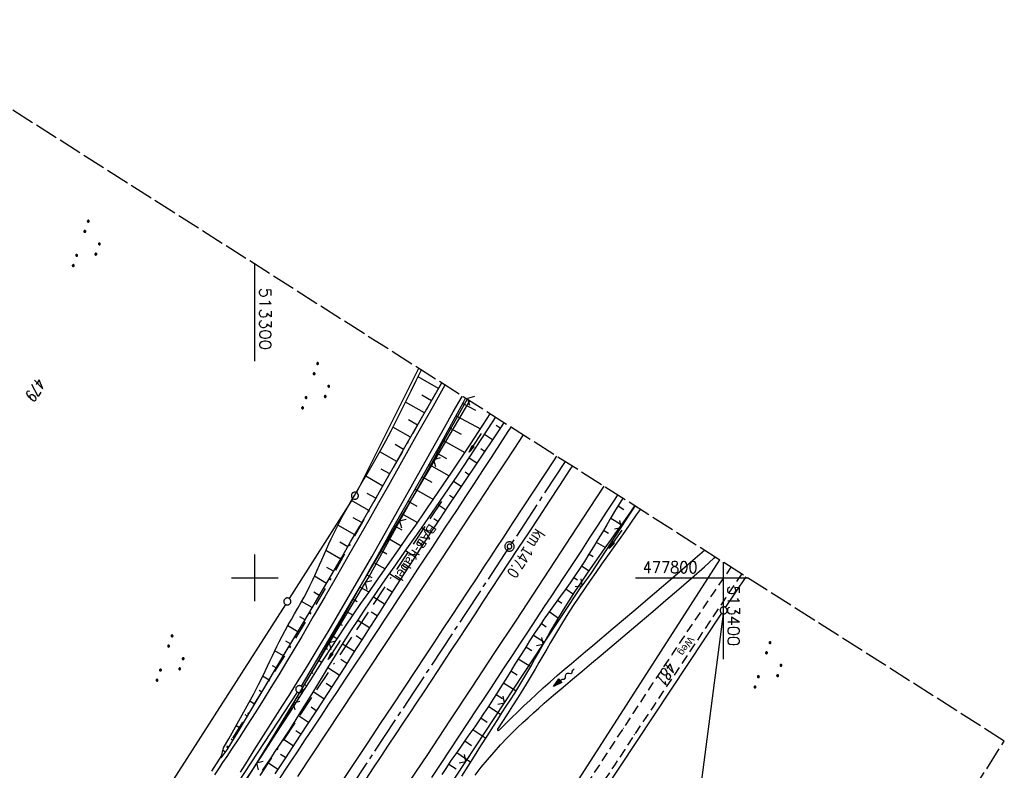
# Model space of a CAD drawing. Extents: x 512721 to 513460, y 476985 to 477919.
# Tile 23 of 23: x 513250 to 513460, y 477759 to 477919. Entities that reach past the tile are written whole.
import ezdxf
from ezdxf.enums import TextEntityAlignment as Align

# ---------------------------------------------------------------- set-up
doc = ezdxf.new("R2010")
doc.units = 0
doc.header["$LTSCALE"] = 10
doc.header["$MEASUREMENT"] = 0
for name, pattern in [('ACAD_ISO16W100', [73, 15, -6.5, 15, -6.5, 15, -7, 1, -7]), ('ACHSE', [5.5, 4, -0.5, 0.5, -0.5]), ('AUSGEZOGEN', [0]), ('LT00', [0]), ('LT08', [0.42, 0.2, -0.1, 0.02, -0.1]), ('LT11', [0.3, 0.2, -0.1]), ('LT14', [0.6, 0.5, -0.1])]:
    doc.linetypes.add(name, pattern=pattern)
doc.layers.get('0').update_dxf_attribs({"linetype": 'LT00'})
for name, color, linetype in [('--FLIEßRICHTPFEIL', 180, 'Continuous'), ('-AX-020', 250, 'ACHSE'), ('-ST-20-1', 250, 'LT00'), ('-ST-20-5', 250, 'LT00'), ('BAB-KABEL', 220, 'ACAD_ISO16W100'), ('BAB-KABEL_TEXT', 221, 'Continuous'), ('DFK_AB_L', 21, 'LT00'), ('DFK_AB_P', 7, 'LT00'), ('DFK_FLUR_NR', 250, 'LT00'), ('DFK_GZPKT', 250, 'LT00'), ('DFK_KATASTER', 250, 'LT00'), ('DFK_NUTZUNG', 250, 'LT00'), ('FELDWEG_TEXT', 1, 'Continuous'), ('PFEIL', 140, 'AUSGEZOGEN'), ('STROM_UNTER', 80, 'LT08'), ('V87_AFBR_BAB', 250, 'LT00'), ('V87_BOESCH', 250, 'LT00'), ('V87_BOSCHUNG', 250, 'LT00'), ('V87_FELDWEG', 250, 'LT11'), ('V87_GRABEN', 250, 'LT00'), ('V87_LD_MARK', 250, 'LT00'), ('V87_RASTER', 250, 'LT00'), ('V87_ZAUN', 40, 'LT00')]:
    doc.layers.add(name, color=color, linetype=linetype)
doc.layers.add('-BLATT_87-RAND', color=7, linetype='LT14', plot=False)
doc.styles.add('Arial Fett', font='txt', dxfattribs={"width": 0.8})
doc.styles.add('Beschrift', font='ARIAL.TTF')
doc.styles.get("Standard").update_dxf_attribs({"font": 'romans.shx'})

# ---------------------------------------------------------------- blocks, each defined once
blk = doc.blocks.new('Pfreil3')
at = {"layer": 'PFEIL'}
blk.add_hatch(color=256, dxfattribs=at).paths.add_polyline_path([(-1.55, 0.27), (-1.55, -0.27), (0, 0)])
for p, q in [((-1.55, 0), (-4.83, 0)), ((-1.55, -0.27), (-1.55, 0.27)), ((-1.55, 0.27), (0, 0)), ((0, 0), (-1.55, -0.27))]:
    blk.add_line(p, q, dxfattribs=at)
blk = doc.blocks.new('SYMB7010')
at = {"color": 0, "linetype": 'ByBlock'}
for points in [[(-0.031408, 0.499213), (-0.093728, 0.49134), (-0.15457, 0.475719), (-0.212975, 0.452595), (-0.268021, 0.422333), (-0.31884, 0.385411), (-0.36463, 0.342411), (-0.40467, 0.29401), (-0.438329, 0.240973), (-0.465074, 0.184136), (-0.484486, 0.124395), (-0.496256, 0.062692), (-0.5002, 0)], [(-0.5002, 0), (-0.496256, -0.062692), (-0.484486, -0.124395), (-0.465075, -0.184136), (-0.438329, -0.240973), (-0.404671, -0.29401), (-0.36463, -0.342411), (-0.31884, -0.385411), (-0.268021, -0.422333), (-0.212975, -0.452595), (-0.154571, -0.475719), (-0.093728, -0.49134), (-0.031408, -0.499213), (0.031408, -0.499213)], [(0.5002, 0), (0.496256, 0.062692), (0.484485, 0.124395), (0.465074, 0.184136), (0.438329, 0.240973), (0.40467, 0.29401), (0.36463, 0.342411), (0.31884, 0.385411), (0.268021, 0.422333), (0.212975, 0.452595), (0.15457, 0.475719), (0.093728, 0.49134), (0.031408, 0.499213), (-0.031408, 0.499213)], [(0.031408, -0.499213), (0.093728, -0.491341), (0.15457, -0.475719), (0.212975, -0.452595), (0.268021, -0.422333), (0.31884, -0.385411), (0.36463, -0.342411), (0.404671, -0.294011), (0.438329, -0.240974), (0.465075, -0.184136), (0.484486, -0.124395), (0.496256, -0.062692), (0.500201, 0)]]:
    blk.add_lwpolyline(points, dxfattribs=at)
blk = doc.blocks.new('SYMB0003')
at = {"color": 0, "linetype": 'ByBlock'}
for p, q in [((-0.015712, 0), (0.010166, 0.012015)), ((0, -0.021257), (-0.015712, 0)), ((0.010166, 0.012015), (0, -0.021257))]:
    blk.add_line(p, q, dxfattribs=at)
for points in [[(-0.031395, 0.499013), (-0.093691, 0.491144), (-0.154509, 0.475528), (-0.21289, 0.452414), (-0.267913, 0.422164), (-0.318712, 0.385257), (-0.364484, 0.342274), (-0.404509, 0.293893), (-0.438154, 0.240877), (-0.464888, 0.184062), (-0.484292, 0.124345), (-0.496058, 0.062667), (-0.5, 0)], [(-0.5, 0), (-0.496058, -0.062667), (-0.484292, -0.124345), (-0.464888, -0.184062), (-0.438154, -0.240877), (-0.404509, -0.293893), (-0.364485, -0.342274), (-0.318712, -0.385257), (-0.267914, -0.422164), (-0.21289, -0.452414), (-0.154509, -0.475529), (-0.093691, -0.491144), (-0.031395, -0.499014), (0.031395, -0.499014)], [(0.5, 0), (0.496057, 0.062667), (0.484292, 0.124345), (0.464888, 0.184062), (0.438153, 0.240877), (0.404509, 0.293893), (0.364484, 0.342274), (0.318712, 0.385257), (0.267913, 0.422164), (0.21289, 0.452414), (0.154509, 0.475528), (0.093691, 0.491144), (0.031395, 0.499013), (-0.031395, 0.499013)], [(0.031395, -0.499014), (0.093691, -0.491144), (0.154509, -0.475529), (0.21289, -0.452414), (0.267914, -0.422164), (0.318712, -0.385257), (0.364485, -0.342274), (0.404509, -0.293893), (0.438154, -0.240877), (0.464889, -0.184062), (0.484292, -0.124345), (0.496058, -0.062667), (0.5, 0)]]:
    blk.add_lwpolyline(points, dxfattribs=at)
blk = doc.blocks.new('SYMB0002')
at = {"color": 0, "linetype": 'ByBlock'}
for points in [[(-0.031395, 0.499013), (-0.093691, 0.491144), (-0.154509, 0.475528), (-0.21289, 0.452414), (-0.267913, 0.422164), (-0.318712, 0.385257), (-0.364484, 0.342274), (-0.404509, 0.293893), (-0.438154, 0.240877), (-0.464888, 0.184062), (-0.484292, 0.124345), (-0.496058, 0.062667), (-0.5, 0)], [(-0.5, 0), (-0.496058, -0.062667), (-0.484292, -0.124345), (-0.464888, -0.184062), (-0.438154, -0.240877), (-0.404509, -0.293893), (-0.364485, -0.342274), (-0.318712, -0.385257), (-0.267914, -0.422164), (-0.21289, -0.452414), (-0.154509, -0.475529), (-0.093691, -0.491144), (-0.031395, -0.499014), (0.031395, -0.499014)], [(0.5, 0), (0.496057, 0.062667), (0.484292, 0.124345), (0.464888, 0.184062), (0.438153, 0.240877), (0.404509, 0.293893), (0.364484, 0.342274), (0.318712, 0.385257), (0.267913, 0.422164), (0.21289, 0.452414), (0.154509, 0.475528), (0.093691, 0.491144), (0.031395, 0.499013), (-0.031395, 0.499013)], [(0.031395, -0.499014), (0.093691, -0.491144), (0.154509, -0.475529), (0.21289, -0.452414), (0.267914, -0.422164), (0.318712, -0.385257), (0.364485, -0.342274), (0.404509, -0.293893), (0.438154, -0.240877), (0.464889, -0.184062), (0.484292, -0.124345), (0.496058, -0.062667), (0.5, 0)]]:
    blk.add_lwpolyline(points, dxfattribs=at)
blk = doc.blocks.new('SYMB0011')
at = {"color": 0, "linetype": 'ByBlock'}
for p, q in [((0.5, 0), (-0.5, 0)), ((0, 0.5), (0, -0.5))]:
    blk.add_line(p, q, dxfattribs=at)
blk = doc.blocks.new('SYMB0024')
at = {"color": 0, "linetype": 'ByBlock'}
for p, q in [((-0.5, 0.5), (0, 0)), ((0, 0), (0.5, 0.5))]:
    blk.add_line(p, q, dxfattribs=at)
blk = doc.blocks.new('SYMB7111')
at = {"color": 0, "linetype": 'ByBlock'}
for p, q in [((-0.13, 0.202919), (-0.13, 0.177081)), ((-0.125, 0.172895), (-0.125, 0.207105)), ((-0.12, 0.209164), (-0.12, 0.170836)), ((-0.115, 0.170204), (-0.115, 0.209796)), ((-0.11, 0.209164), (-0.11, 0.170836)), ((-0.105, 0.172895), (-0.105, 0.207105)), ((-0.1, 0.202919), (-0.1, 0.177081)), ((-0.095, 0.189874), (-0.095, 0.190146)), ((0.1, 0.202919), (0.1, 0.177081)), ((0.105, 0.172895), (0.105, 0.207105)), ((0.11, 0.209164), (0.11, 0.170836)), ((0.115, 0.170204), (0.115, 0.209796)), ((0.12, 0.209164), (0.12, 0.170836)), ((0.125, 0.172895), (0.125, 0.207105)), ((0.13, 0.202919), (0.13, 0.177081)), ((0.135, 0.189874), (0.135, 0.190146)), ((-0.515, -0.177081), (-0.515, -0.202919)), ((-0.51, -0.207105), (-0.51, -0.172895)), ((-0.505, -0.170836), (-0.505, -0.209164)), ((-0.5, -0.209796), (-0.5, -0.170204)), ((-0.495, -0.170836), (-0.495, -0.209164)), ((-0.49, -0.207105), (-0.49, -0.172895)), ((-0.485, -0.177081), (-0.485, -0.202919)), ((-0.48, -0.190126), (-0.48, -0.189854)), ((-0.285, -0.177081), (-0.285, -0.202919)), ((-0.28, -0.207105), (-0.28, -0.172895)), ((-0.275, -0.170836), (-0.275, -0.209164)), ((-0.27, -0.209796), (-0.27, -0.170204)), ((-0.265, -0.170836), (-0.265, -0.209164)), ((-0.26, -0.207105), (-0.26, -0.172895)), ((-0.255, -0.177081), (-0.255, -0.202919)), ((-0.25, -0.190126), (-0.25, -0.189854)), ((0.255, -0.177081), (0.255, -0.202919)), ((0.26, -0.207105), (0.26, -0.172895)), ((0.265, -0.170836), (0.265, -0.209164)), ((0.27, -0.209796), (0.27, -0.170204)), ((0.275, -0.170836), (0.275, -0.209164)), ((0.28, -0.207105), (0.28, -0.172895)), ((0.285, -0.177081), (0.285, -0.202919)), ((0.29, -0.190126), (0.29, -0.189854)), ((0.485, -0.177081), (0.485, -0.202919)), ((0.49, -0.207105), (0.49, -0.172895)), ((0.495, -0.170836), (0.495, -0.209164)), ((0.5, -0.209796), (0.5, -0.170204)), ((0.505, -0.170836), (0.505, -0.209164)), ((0.51, -0.207105), (0.51, -0.172895)), ((0.515, -0.177081), (0.515, -0.202919)), ((0.52, -0.190126), (0.52, -0.189854))]:
    blk.add_line(p, q, dxfattribs=at)
for points in [[(-0.095, 0.19), (-0.096981, 0.198678), (-0.10253, 0.205637), (-0.11055, 0.209499), (-0.11945, 0.209499), (-0.12747, 0.205637), (-0.133019, 0.198678), (-0.135, 0.19), (-0.133019, 0.181322), (-0.12747, 0.174363), (-0.11945, 0.170501), (-0.11055, 0.170501), (-0.10253, 0.174363), (-0.096981, 0.181322), (-0.095, 0.19)], [(0.135, 0.19), (0.133019, 0.198678), (0.12747, 0.205637), (0.11945, 0.209499), (0.11055, 0.209499), (0.10253, 0.205637), (0.096981, 0.198678), (0.095, 0.19), (0.096981, 0.181322), (0.10253, 0.174363), (0.11055, 0.170501), (0.11945, 0.170501), (0.12747, 0.174363), (0.133019, 0.181322), (0.135, 0.19)], [(-0.48, -0.19), (-0.481981, -0.181322), (-0.48753, -0.174363), (-0.49555, -0.170501), (-0.50445, -0.170501), (-0.51247, -0.174363), (-0.518019, -0.181322), (-0.52, -0.19), (-0.518019, -0.198678), (-0.51247, -0.205637), (-0.50445, -0.209499), (-0.49555, -0.209499), (-0.48753, -0.205637), (-0.481981, -0.198678), (-0.48, -0.19)], [(-0.25, -0.19), (-0.251981, -0.181322), (-0.25753, -0.174363), (-0.26555, -0.170501), (-0.27445, -0.170501), (-0.28247, -0.174363), (-0.288019, -0.181322), (-0.29, -0.19), (-0.288019, -0.198678), (-0.28247, -0.205637), (-0.27445, -0.209499), (-0.26555, -0.209499), (-0.25753, -0.205637), (-0.251981, -0.198678), (-0.25, -0.19)], [(0.29, -0.19), (0.288019, -0.181322), (0.28247, -0.174363), (0.27445, -0.170501), (0.26555, -0.170501), (0.25753, -0.174363), (0.251981, -0.181322), (0.25, -0.19), (0.251981, -0.198678), (0.25753, -0.205637), (0.26555, -0.209499), (0.27445, -0.209499), (0.28247, -0.205637), (0.288019, -0.198678), (0.29, -0.19)], [(0.52, -0.19), (0.518019, -0.181322), (0.51247, -0.174363), (0.50445, -0.170501), (0.49555, -0.170501), (0.48753, -0.174363), (0.481981, -0.181322), (0.48, -0.19), (0.481981, -0.198678), (0.48753, -0.205637), (0.49555, -0.209499), (0.50445, -0.209499), (0.51247, -0.205637), (0.518019, -0.198678), (0.52, -0.19)]]:
    blk.add_lwpolyline(points, dxfattribs=at)
blk = doc.blocks.new('FLIEßRICHTPFEIL')
at = {"layer": '--FLIEßRICHTPFEIL'}
blk.add_hatch(color=256, dxfattribs=at).paths.add_polyline_path([(-1.95, 0.4875), (-1.95, -0.4875), (0, 0)])
for p, q in [((-1.95, 0.4875), (-1.95, -0.4875)), ((-1.95, 0.4875), (0, 0)), ((0, 0), (-1.95, -0.4875))]:
    blk.add_line(p, q, dxfattribs=at)
at = {"layer": '--FLIEßRICHTPFEIL', "start_tangent": (-1, 0), "end_tangent": (-1, 0)}
blk.add_spline([(-1.95, 0), (-2.4375, 0), (-2.925, 0.325), (-3.4125, 0), (-3.9, -0.325), (-4.3875, 0), (-4.875, 0.325), (-5.3625, 0), (-5.85, 0)], degree=3, dxfattribs=at)

msp = doc.modelspace()

# ---------------------------------------------------------------- linework, layer by layer
at = {"layer": '-AX-020', "ltscale": 0.2, "flags": 128}
msp.add_lwpolyline([(513366.25, 477824.83), (513355.82, 477808.87), (513344.83, 477792.14), (513333.82, 477775.43), (513322.78, 477758.74), (513311.72, 477742.06), (513300.63, 477725.4), (513289.52, 477708.75), (513278.39, 477692.12), (513267.24, 477675.5), (513256.08, 477658.89), (513244.9, 477642.29), (513233.71, 477625.7), (513222.5, 477609.12), (513211.29, 477592.54), (513200.07, 477575.97), (513188.84, 477559.41), (513177.6, 477542.84), (513166.37, 477526.28), (513154.8, 477509.24), (513142.5, 477491.11), (513130.2, 477472.99), (513117.9, 477454.86), (513105.61, 477436.73), (513093.33, 477418.59), (513081.06, 477400.44), (513068.81, 477382.28), (513056.57, 477364.12), (513044.34, 477345.94), (513032.14, 477327.75), (513019.96, 477309.55), (513007.8, 477291.33), (512995.67, 477273.09), (512983.57, 477254.83), (512971.49, 477236.55), (512959.45, 477218.25), (512947.45, 477199.93), (512935.48, 477181.58), (512923.55, 477163.21), (512911.66, 477144.81), (512899.82, 477126.38), (512888.03, 477107.93), (512876.28, 477089.44), (512864.58, 477070.92), (512854.16, 477054.3)], dxfattribs=at)
at = {"layer": '-BLATT_87-RAND'}
msp.add_lwpolyline([(513217.94, 477919.22), (512721.33, 477138.83), (512963.46, 476984.75), (513460.07, 477765.13), (513217.94, 477919.22)], dxfattribs=at)
at = {"layer": 'BAB-KABEL', "ltscale": 0.03, "flags": 128}
msp.add_lwpolyline([(513339.84, 477816.32), (513312.27, 477774.65), (513284.67, 477733), (513252.5, 477694.41), (513223.88, 477653.5), (513195.8, 477612.12), (513167.63, 477570.87), (513139.88, 477529.3), (513111.79, 477487.92), (513083.81, 477446.45), (513055.84, 477404.98), (513022.49, 477355.03), (513000.51, 477321.52), (512973.12, 477279.62), (512945.42, 477237.87), (512917.58, 477196.22), (512879.16, 477137.5), (512858.34, 477103.22), (512837.39, 477068.95), (512835.65, 477066.08)], dxfattribs=at)
at = {"layer": 'DFK_AB_L'}
for p, q in [((513345.87, 477837.81), (513309.87, 477776.87)), ((513399.22, 477803.85), (513318.09, 477677.41)), ((513309.08, 477775.59), (513276.34, 477725.92))]:
    msp.add_line(p, q, dxfattribs=at)
at = {"layer": 'DFK_KATASTER'}
for p, q in [((513334.98, 477844.74), (513321.71, 477818.21)), ((513320.97, 477816.91), (513307.36, 477795.58)), ((513400.55, 477793.67), (513404.91, 477800.23)), ((513306.56, 477794.32), (513261.54, 477724)), ((513292.75, 477631.13), (513399.73, 477792.42)), ((513400.04, 477792.3), (513389.27, 477710.33))]:
    msp.add_line(p, q, dxfattribs=at)
at = {"layer": 'STROM_UNTER', "ltscale": 2, "flags": 128}
msp.add_lwpolyline([(513339.88, 477841.59), (513328.38, 477821.5), (513315.09, 477797.79), (513308.69, 477787.04), (513298.11, 477770.32), (513283.7, 477747.45), (513257.78, 477714.33), (513220.76, 477701.43), (513215.1, 477698.01), (513173.85, 477680.98), (513165.3, 477677.11), (513148.18, 477666.58), (513136.96, 477659.68), (513119.18, 477644.14), (513092.44, 477615.52), (513063, 477583.73), (513038.25, 477557.5), (513020.6, 477542.08), (512992.79, 477523.45), (512956.11, 477507.77)], dxfattribs=at)
at = {"layer": 'V87_AFBR_BAB'}
for points in [[(513340.61, 477841.15), (513338.07, 477836.66), (513334.78, 477830.83), (513332.69, 477827.13), (513330.61, 477823.43), (513328.52, 477819.73), (513326.43, 477816.03), (513324.34, 477812.33), (513322.24, 477808.63), (513319.82, 477804.39), (513317.39, 477800.16), (513314.95, 477795.93), (513312.49, 477791.71), (513310.02, 477787.5), (513308.4, 477784.76), (513306.76, 477782.03), (513305.12, 477779.3), (513303.46, 477776.58), (513301.79, 477773.87), (513300.1, 477771.18), (513298.39, 477768.49), (513296.65, 477765.82), (513294.89, 477763.17), (513294.01, 477761.85), (513293.13, 477760.54), (513292.24, 477759.23), (513291.36, 477757.92)], [(513296.93, 477758.51), (513298.41, 477760.86), (513299.89, 477763.2), (513301.38, 477765.53), (513302.87, 477767.87), (513304.36, 477770.21), (513305.84, 477772.55), (513307.32, 477774.89), (513308.79, 477777.24), (513311.16, 477781.09), (513313.52, 477784.96), (513315.85, 477788.84), (513318.16, 477792.74), (513320.44, 477796.65), (513322.71, 477800.56), (513324.97, 477804.49), (513327.2, 477808.43), (513328.84, 477811.34), (513330.48, 477814.25), (513332.11, 477817.16), (513333.74, 477820.07), (513335.37, 477822.98), (513337, 477825.89), (513338.63, 477828.8), (513340.5, 477832.12), (513342.38, 477835.43), (513344.26, 477838.74), (513344.29, 477838.81)], [(513305.18, 477756.92), (513306.49, 477758.89), (513307.79, 477760.86), (513309.09, 477762.83), (513310.78, 477765.37), (513312.46, 477767.9), (513314.15, 477770.44), (513315.84, 477772.98), (513317.52, 477775.52), (513319.38, 477778.34), (513321.25, 477781.16), (513323.11, 477783.98), (513324.97, 477786.8), (513326.4, 477788.97), (513327.83, 477791.14), (513329.27, 477793.31), (513330.7, 477795.48), (513332.13, 477797.67), (513333.56, 477799.85), (513334.99, 477802.04), (513336.42, 477804.23), (513337.85, 477806.41), (513339.29, 477808.59), (513340.61, 477810.6), (513341.94, 477812.61), (513343.27, 477814.61), (513345.09, 477817.37), (513346.9, 477820.14), (513348.71, 477822.91), (513350.52, 477825.68), (513352.33, 477828.45), (513354.13, 477831.22), (513354.74, 477832.16)], [(513364.44, 477825.99), (513363.91, 477825.18), (513361.72, 477821.84), (513359.53, 477818.5), (513357.33, 477815.17), (513355.14, 477811.84), (513352.95, 477808.5), (513351.64, 477806.5), (513350.33, 477804.49), (513349.01, 477802.49), (513347.25, 477799.81), (513345.48, 477797.13), (513343.71, 477794.45), (513341.94, 477791.77), (513340.18, 477789.09), (513338.22, 477786.12), (513336.26, 477783.15), (513334.3, 477780.18), (513331.81, 477776.4), (513329.31, 477772.62), (513326.81, 477768.85), (513324.13, 477764.79), (513321.44, 477760.74), (513318.76, 477756.69)], [(513323.77, 477756.99), (513325.37, 477759.41), (513326.96, 477761.83), (513328.56, 477764.25), (513330.16, 477766.67), (513331.66, 477768.92), (513333.17, 477771.17), (513334.67, 477773.42), (513336.17, 477775.67), (513337.67, 477777.93), (513339.14, 477780.17), (513340.61, 477782.41), (513342.08, 477784.66), (513343.55, 477786.9), (513345.32, 477789.6), (513347.1, 477792.3), (513348.87, 477794.99), (513350.65, 477797.69), (513352.43, 477800.39), (513354.35, 477803.31), (513356.28, 477806.24), (513358.49, 477809.62), (513360.71, 477812.99), (513362.93, 477816.36), (513365.15, 477819.73), (513367.36, 477823.11), (513367.83, 477823.83)], [(513377.45, 477817.71), (513376.88, 477816.82), (513375.06, 477814.03), (513373.24, 477811.23), (513371.42, 477808.44), (513369.6, 477805.64), (513367.77, 477802.85), (513365.93, 477800.06), (513364.57, 477798), (513363.2, 477795.94), (513361.83, 477793.88), (513360.11, 477791.26), (513358.38, 477788.63), (513356.66, 477786.01), (513354.94, 477783.39), (513353.22, 477780.77), (513351.77, 477778.57), (513350.33, 477776.38), (513348.88, 477774.19), (513347.43, 477772), (513345.5, 477769.08), (513343.58, 477766.16), (513341.65, 477763.23), (513339.72, 477760.31), (513337.74, 477757.32)]]:
    msp.add_lwpolyline(points, dxfattribs=at)
at = {"layer": 'V87_BOESCH'}
for points in [[(513292.81, 477761.56), (513293.34, 477763.7), (513294.43, 477765.61), (513295.52, 477767.52), (513296.6, 477769.44), (513297.68, 477771.36), (513298.73, 477773.29), (513299.77, 477775.23), (513300.78, 477777.19), (513301.77, 477779.15), (513302.73, 477781.13), (513303.23, 477782.17), (513303.71, 477783.22), (513304.2, 477784.26), (513304.7, 477785.3), (513305.21, 477786.33), (513305.84, 477787.54), (513306.49, 477788.74), (513307.15, 477789.94), (513307.82, 477791.12), (513308.5, 477792.31), (513309.18, 477793.49), (513309.85, 477794.68), (513310.51, 477795.88), (513311.15, 477797.08), (513311.77, 477798.3), (513312.31, 477799.4), (513312.82, 477800.51), (513313.33, 477801.63), (513313.82, 477802.75), (513314.31, 477803.87), (513314.8, 477805), (513315.29, 477806.12), (513315.79, 477807.24), (513316.31, 477808.35), (513317.07, 477809.92), (513317.86, 477811.47), (513318.68, 477813), (513319.53, 477814.53), (513320.39, 477816.04), (513321.26, 477817.55), (513322.14, 477819.05), (513323.03, 477820.56), (513323.91, 477822.06), (513324.79, 477823.57), (513325.66, 477825.08), (513326.83, 477827.18), (513327.98, 477829.28), (513329.1, 477831.4), (513330.21, 477833.53), (513331.29, 477835.67), (513332.36, 477837.82), (513333.42, 477839.97), (513334.47, 477842.13), (513335.51, 477844.29), (513335.55, 477844.37)], [(513292.81, 477761.56), (513294.1, 477763.23), (513296.64, 477767.46), (513299.17, 477771.69), (513301.71, 477775.92), (513304.24, 477780.16), (513306.29, 477783.59), (513308.35, 477787.04), (513310.39, 477790.48), (513312.44, 477793.93), (513314.47, 477797.38), (513316.5, 477800.83), (513318.52, 477804.29), (513320.47, 477807.65), (513322.41, 477811.02), (513324.34, 477814.39), (513326.27, 477817.76), (513328.2, 477821.13), (513330.13, 477824.51), (513332.06, 477827.88), (513333.99, 477831.26), (513335.9, 477834.6), (513337.83, 477837.94), (513339.75, 477841.29), (513339.92, 477841.59)], [(513304.57, 477766.72), (513306.61, 477770.24), (513308.65, 477773.76), (513310.69, 477777.28), (513312.72, 477780.8), (513314.74, 477784.33), (513317.04, 477788.36), (513319.33, 477792.4), (513321.6, 477796.45), (513323.87, 477800.5), (513324.92, 477802.4), (513325.98, 477804.29), (513327.04, 477806.19), (513328.1, 477808.08), (513329.51, 477810.59), (513330.93, 477813.09), (513332.35, 477815.59), (513333.78, 477818.09), (513335.2, 477820.59), (513336.62, 477823.09), (513338.03, 477825.6), (513339.44, 477828.11), (513340.73, 477830.45), (513342.02, 477832.8), (513343.3, 477835.15), (513344.58, 477837.51), (513345.03, 477838.34)], [(513353.21, 477833.14), (513352.62, 477832.26), (513350.74, 477829.45), (513348.85, 477826.64), (513346.97, 477823.82), (513345.08, 477821.01), (513343.2, 477818.2), (513341.32, 477815.38), (513339.45, 477812.56), (513337.59, 477809.73), (513335.73, 477806.87), (513333.88, 477804.01), (513332.03, 477801.14), (513330.2, 477798.27), (513328.36, 477795.4), (513326.53, 477792.52), (513324.7, 477789.64), (513322.87, 477786.77), (513321.04, 477783.89), (513319.21, 477781.02), (513317.37, 477778.15), (513315.52, 477775.28), (513313.29, 477771.85), (513311.04, 477768.42), (513308.79, 477764.99), (513306.53, 477761.58), (513304.26, 477758.16)], [(513378.59, 477816.99), (513378.02, 477816.07), (513377.06, 477814.5), (513376.12, 477812.92), (513375.17, 477811.35), (513374.23, 477809.77), (513373.29, 477808.19), (513372.33, 477806.62), (513371.37, 477805.06), (513370.39, 477803.51), (513369.4, 477801.96), (513368.38, 477800.44), (513367.34, 477798.92), (513366.64, 477797.94), (513365.94, 477796.96), (513365.22, 477795.98), (513364.51, 477795.01), (513363.8, 477794.03), (513363.09, 477793.05), (513361.97, 477791.44), (513360.86, 477789.81), (513359.77, 477788.17), (513358.7, 477786.52), (513357.65, 477784.86), (513356.6, 477783.2), (513355.56, 477781.53), (513354.52, 477779.85), (513353.61, 477778.38), (513352.69, 477776.91), (513351.77, 477775.45), (513350.84, 477773.99), (513349.9, 477772.54), (513348.95, 477771.09), (513347.96, 477769.63), (513346.96, 477768.18), (513345.94, 477766.73), (513344.93, 477765.29), (513343.91, 477763.85), (513342.9, 477762.4), (513341.9, 477760.95), (513340.92, 477759.48), (513339.94, 477758)]]:
    msp.add_lwpolyline(points, dxfattribs=at)
at = {"layer": 'V87_BOSCHUNG'}
for p, q in [((513339.25, 477840.42), (513334.86, 477842.94)), ((513336.26, 477835.22), (513332.22, 477837.53)), ((513337.76, 477837.82), (513335.65, 477839.03)), ((513344.45, 477837.26), (513347.15, 477835.8)), ((513334.77, 477832.62), (513332.82, 477833.73)), ((513343.02, 477834.63), (513348.2, 477831.82)), ((513333.28, 477830.02), (513329.51, 477832.18)), ((513341.59, 477832.01), (513344.06, 477830.65)), ((513352.42, 477831.96), (513351.56, 477832.53)), ((513340.14, 477829.39), (513344.87, 477826.77)), ((513350.75, 477829.47), (513349.06, 477830.59)), ((513330.3, 477824.81), (513326.67, 477826.89)), ((513331.79, 477827.41), (513329.95, 477828.47)), ((513338.69, 477826.77), (513340.95, 477825.51)), ((513349.08, 477826.97), (513348.25, 477827.53)), ((513347.41, 477824.48), (513345.77, 477825.59)), ((513328.81, 477822.2), (513327, 477823.24)), ((513337.23, 477824.17), (513341.52, 477821.75)), ((513345.74, 477821.99), (513344.92, 477822.54)), ((513327.32, 477819.6), (513323.69, 477821.68)), ((513335.75, 477821.56), (513337.79, 477820.41)), ((513344.07, 477819.5), (513342.42, 477820.59)), ((513334.28, 477818.96), (513338.13, 477816.75)), ((513324.34, 477814.39), (513320.65, 477816.5)), ((513325.84, 477816.99), (513324, 477818.04)), ((513332.79, 477816.36), (513334.61, 477815.31)), ((513342.41, 477817.01), (513341.57, 477817.56)), ((513340.75, 477814.51), (513339.05, 477815.63)), ((513377.58, 477815.35), (513378.84, 477814.58)), ((513322.85, 477811.79), (513321.01, 477812.84)), ((513331.31, 477813.75), (513334.72, 477811.79)), ((513339.09, 477812.01), (513338.22, 477812.58)), ((513376.03, 477812.77), (513378.37, 477811.35)), ((513321.35, 477809.19), (513317.75, 477811.25)), ((513329.82, 477811.13), (513331.41, 477810.23)), ((513337.44, 477809.5), (513335.64, 477810.69)), ((513374.49, 477810.19), (513375.56, 477809.55)), ((513328.34, 477808.52), (513331.29, 477806.86)), ((513335.81, 477806.99), (513334.86, 477807.61)), ((513372.94, 477807.63), (513374.88, 477806.44)), ((513318.34, 477803.99), (513315.16, 477805.83)), ((513319.85, 477806.59), (513318.13, 477807.58)), ((513326.87, 477805.89), (513328.22, 477805.14)), ((513334.18, 477804.48), (513332.19, 477805.76)), ((513371.38, 477805.08), (513372.26, 477804.53)), ((513316.83, 477801.39), (513315.39, 477802.23)), ((513325.41, 477803.27), (513327.83, 477801.92)), ((513332.56, 477801.96), (513331.51, 477802.63)), ((513369.79, 477802.56), (513371.42, 477801.5)), ((513315.31, 477798.79), (513312.74, 477800.32)), ((513323.95, 477800.65), (513325.03, 477800.05)), ((513330.94, 477799.44), (513328.74, 477800.84)), ((513368.14, 477800.08), (513368.93, 477799.54)), ((513322.49, 477798.03), (513324.39, 477796.97)), ((513329.33, 477796.91), (513328.18, 477797.64)), ((513366.43, 477797.64), (513368.05, 477796.49)), ((513313.78, 477796.21), (513312.6, 477796.91)), ((513321.02, 477795.41), (513321.85, 477794.95)), ((513327.71, 477794.38), (513325.33, 477795.9)), ((513364.66, 477795.22), (513365.54, 477794.59)), ((513312.26, 477793.63), (513310, 477794.96)), ((513310.73, 477791.04), (513309.63, 477791.7)), ((513319.55, 477792.8), (513320.98, 477792)), ((513324.5, 477789.32), (513321.99, 477790.91)), ((513326.1, 477791.85), (513324.87, 477792.63)), ((513362.9, 477792.78), (513364.85, 477791.41)), ((513309.2, 477788.47), (513307.04, 477789.74)), ((513318.08, 477790.19), (513318.69, 477789.85)), ((513361.18, 477790.3), (513362.26, 477789.56)), ((513316.6, 477787.58), (513317.63, 477787)), ((513322.89, 477786.78), (513321.62, 477787.59)), ((513359.52, 477787.78), (513361.86, 477786.24)), ((513307.66, 477785.89), (513306.64, 477786.5)), ((513315.11, 477784.98), (513315.55, 477784.73)), ((513321.27, 477784.25), (513318.75, 477785.86)), ((513357.89, 477785.24), (513359.14, 477784.44)), ((513306.13, 477783.31), (513304.27, 477784.41)), ((513313.63, 477782.38), (513314.35, 477781.96)), ((513319.66, 477781.73), (513318.41, 477782.52)), ((513356.28, 477782.69), (513358.92, 477781.04)), ((513304.59, 477780.74), (513303.79, 477781.21)), ((513318.04, 477779.2), (513315.6, 477780.75)), ((513303.05, 477778.16), (513301.68, 477778.97)), ((513312.13, 477779.77), (513312.42, 477779.6)), ((513354.7, 477780.14), (513356.05, 477779.29)), ((513310.63, 477777.18), (513311.1, 477776.9)), ((513316.41, 477776.67), (513315.23, 477777.43)), ((513353.12, 477777.59), (513355.83, 477775.89)), ((513301.51, 477775.59), (513300.91, 477775.94)), ((513309.13, 477774.58), (513309.3, 477774.48)), ((513314.78, 477774.15), (513312.49, 477775.63)), ((513351.53, 477775.06), (513352.87, 477774.21)), ((513299.96, 477773.01), (513298.92, 477773.64)), ((513307.62, 477771.98), (513307.86, 477771.85)), ((513313.14, 477771.62), (513312.03, 477772.35)), ((513349.91, 477772.56), (513352.58, 477770.82)), ((513298.42, 477770.44), (513297.95, 477770.72)), ((513311.5, 477769.11), (513309.34, 477770.53)), ((513348.26, 477770.08), (513349.6, 477769.18)), ((513296.88, 477767.87), (513296.01, 477768.38)), ((513306.12, 477769.39), (513306.18, 477769.35)), ((513304.61, 477766.8), (513304.61, 477766.79)), ((513309.85, 477766.61), (513308.79, 477767.3)), ((513346.57, 477767.62), (513349.31, 477765.74)), ((513295.33, 477765.28), (513294.93, 477765.53)), ((513308.2, 477764.1), (513306.1, 477765.48)), ((513344.85, 477765.18), (513346.27, 477764.18)), ((513293.72, 477762.74), (513293.2, 477763.14)), ((513306.54, 477761.6), (513305.49, 477762.29)), ((513343.12, 477762.71), (513346.11, 477760.65)), ((513304.88, 477759.1), (513302.76, 477760.5)), ((513341.42, 477760.22), (513342.98, 477759.17))]:
    msp.add_line(p, q, dxfattribs=at)
at = {"layer": 'V87_FELDWEG', "flags": 128}
for points in [[(513100.28, 477240.02), (513099.68, 477244.03), (513099.07, 477248.04), (513098.47, 477252.06), (513097.85, 477256.08), (513097.23, 477260.1), (513096.61, 477264.12), (513095.97, 477268.15), (513095.47, 477271.26), (513094.96, 477274.37), (513094.45, 477277.48), (513093.93, 477280.59), (513093.41, 477283.69), (513092.88, 477286.79), (513092.36, 477289.88), (513091.83, 477292.96), (513091.3, 477296.03), (513090.92, 477298.23), (513090.54, 477300.42), (513090.16, 477302.62), (513089.77, 477304.82), (513089.38, 477307.02), (513088.98, 477309.23), (513088.57, 477311.45), (513088.15, 477313.69), (513087.72, 477315.94), (513087.28, 477318.21), (513086.83, 477320.5), (513086.66, 477321.3), (513086.51, 477322.11), (513086.38, 477322.92), (513086.27, 477323.72), (513086.2, 477324.51), (513086.18, 477325.29), (513086.21, 477326.05), (513086.32, 477326.8), (513086.51, 477327.58), (513086.78, 477328.34), (513087.12, 477329.08), (513087.52, 477329.8), (513087.96, 477330.52), (513088.45, 477331.22), (513088.98, 477331.91), (513089.52, 477332.6), (513090.08, 477333.28), (513090.64, 477333.97), (513091.2, 477334.65), (513092.17, 477335.9), (513093.11, 477337.15), (513094, 477338.42), (513094.86, 477339.69), (513095.7, 477340.96), (513096.51, 477342.24), (513097.31, 477343.52), (513098.09, 477344.81), (513098.86, 477346.09), (513099.63, 477347.38), (513100.4, 477348.67), (513101.18, 477349.95), (513102.52, 477352.12), (513103.89, 477354.27), (513105.28, 477356.42), (513106.7, 477358.57), (513108.14, 477360.7), (513109.6, 477362.83), (513111.07, 477364.96), (513112.54, 477367.09), (513114.03, 477369.21), (513115.52, 477371.33), (513117.01, 477373.46), (513118.5, 477375.58), (513119.98, 477377.71), (513122.24, 477380.97), (513124.47, 477384.24), (513126.69, 477387.51), (513128.9, 477390.79), (513131.09, 477394.08), (513133.27, 477397.36), (513135.45, 477400.65), (513137.62, 477403.95), (513139.79, 477407.24), (513141.95, 477410.54), (513144.12, 477413.84), (513147.52, 477418.99), (513150.93, 477424.15), (513154.34, 477429.3), (513157.75, 477434.45), (513161.17, 477439.61), (513164.59, 477444.76), (513168.02, 477449.91), (513172.43, 477456.55), (513176.83, 477463.18), (513181.25, 477469.82), (513185.66, 477476.45), (513190.07, 477483.08), (513194.49, 477489.71), (513198.91, 477496.34), (513202.16, 477501.21), (513205.42, 477506.09), (513208.67, 477510.96), (513211.93, 477515.84), (513215.18, 477520.71), (513219.62, 477527.36), (513224.06, 477534.01), (513228.49, 477540.67), (513232.92, 477547.33), (513237.34, 477553.99), (513241.76, 477560.65), (513244.4, 477564.64), (513247.04, 477568.63), (513249.68, 477572.62), (513252.32, 477576.6), (513254.96, 477580.59), (513257.61, 477584.57), (513260.26, 477588.56), (513262.91, 477592.53), (513265.58, 477596.51), (513267.37, 477599.18), (513269.18, 477601.86), (513270.98, 477604.53), (513272.77, 477607.21), (513274.57, 477609.89), (513276.35, 477612.57), (513278.13, 477615.26), (513279.9, 477617.96), (513281.65, 477620.67), (513283.39, 477623.38), (513284.58, 477625.25), (513285.76, 477627.13), (513286.94, 477629.01), (513288.12, 477630.89), (513289.3, 477632.76), (513290.49, 477634.64), (513292.08, 477637.12), (513293.69, 477639.6), (513295.31, 477642.07), (513296.93, 477644.53), (513298.56, 477646.99), (513300.2, 477649.45), (513301.84, 477651.9), (513303.48, 477654.35), (513305.12, 477656.81), (513307.72, 477660.7), (513310.32, 477664.6), (513312.91, 477668.5), (513315.5, 477672.4), (513318.09, 477676.3), (513320.69, 477680.2), (513323.23, 477684.01), (513325.78, 477687.82), (513328.32, 477691.63), (513330.87, 477695.44), (513333.42, 477699.25), (513335.96, 477703.06), (513339.07, 477707.72), (513342.17, 477712.39), (513345.27, 477717.05), (513348.36, 477721.72), (513351.46, 477726.39), (513354.45, 477730.91), (513357.45, 477735.44), (513360.44, 477739.96), (513363.42, 477744.49), (513366.41, 477749.03), (513368.87, 477752.78), (513371.34, 477756.54), (513373.8, 477760.3), (513376.26, 477764.06), (513378.72, 477767.82), (513380.8, 477770.99), (513382.88, 477774.16), (513384.96, 477777.32), (513387.05, 477780.49), (513389.14, 477783.64), (513391.24, 477786.79), (513393.52, 477790.19), (513395.81, 477793.57), (513398.11, 477796.96), (513400.41, 477800.33), (513401.73, 477802.26)], [(513403.95, 477800.85), (513403.92, 477800.8), (513400.52, 477795.69), (513397.11, 477790.58), (513393.71, 477785.47), (513391.6, 477782.31), (513389.49, 477779.15), (513387.38, 477775.99), (513385.28, 477772.83), (513383.18, 477769.66), (513381.08, 477766.5), (513379, 477763.35), (513376.93, 477760.2), (513374.86, 477757.05), (513372.8, 477753.9), (513370.73, 477750.75), (513368.66, 477747.6), (513366.54, 477744.39), (513364.42, 477741.19), (513362.3, 477737.98), (513360.18, 477734.77), (513358.06, 477731.57), (513355.95, 477728.36), (513353.83, 477725.15), (513351.9, 477722.2), (513349.98, 477719.26), (513348.05, 477716.31), (513346.12, 477713.36), (513344.2, 477710.42), (513342.26, 477707.47), (513340.33, 477704.53), (513338.39, 477701.6), (513336.21, 477698.33), (513334.03, 477695.07), (513331.84, 477691.82), (513329.64, 477688.57), (513327.44, 477685.32), (513325.24, 477682.08), (513323.03, 477678.83), (513321.03, 477675.9), (513319.04, 477672.97), (513317.04, 477670.04), (513315.06, 477667.1), (513313.08, 477664.16), (513311.1, 477661.21), (513309.14, 477658.26), (513307.2, 477655.29), (513305.6, 477652.83), (513304.01, 477650.36), (513302.42, 477647.89), (513300.84, 477645.42), (513299.26, 477642.94), (513297.68, 477640.47), (513296.1, 477638), (513294.5, 477635.53), (513292.9, 477633.07), (513291.4, 477630.78), (513289.89, 477628.5), (513288.38, 477626.22), (513286.86, 477623.94), (513285.34, 477621.66), (513282.4, 477617.26), (513279.46, 477612.85), (513276.53, 477608.44), (513273.59, 477604.03), (513270.65, 477599.62), (513267.72, 477595.21), (513264.74, 477590.75), (513261.76, 477586.28), (513258.78, 477581.82), (513255.8, 477577.36), (513252.82, 477572.89), (513249.85, 477568.42), (513246.88, 477563.95), (513243.93, 477559.47), (513241.52, 477555.81), (513239.11, 477552.14), (513236.71, 477548.48), (513234.31, 477544.81), (513231.9, 477541.14), (513229.5, 477537.48), (513227.09, 477533.82), (513224.68, 477530.16), (513222.27, 477526.5), (513219.84, 477522.85), (513217.41, 477519.21), (513215.36, 477516.15), (513213.3, 477513.11), (513211.25, 477510.07), (513209.18, 477507.02), (513207.12, 477503.98), (513205.06, 477500.94), (513203, 477497.9), (513200.94, 477494.86), (513198.13, 477490.68), (513195.33, 477486.5), (513192.54, 477482.31), (513189.75, 477478.13), (513186.97, 477473.93), (513184.19, 477469.74), (513181.41, 477465.54), (513178.64, 477461.35), (513175.86, 477457.15), (513173.08, 477452.96), (513170.3, 477448.76), (513167.61, 477444.73), (513164.93, 477440.69), (513162.24, 477436.65), (513159.55, 477432.62), (513156.87, 477428.58), (513154.19, 477424.54), (513151.51, 477420.5), (513148.85, 477416.45), (513146.19, 477412.39), (513144.38, 477409.62), (513142.57, 477406.84), (513140.76, 477404.06), (513138.95, 477401.28), (513137.14, 477398.5), (513135.32, 477395.72), (513133.5, 477392.95), (513131.67, 477390.18), (513129.83, 477387.42), (513127.98, 477384.67), (513126.12, 477381.92), (513124.24, 477379.19), (513122.35, 477376.46), (513120.97, 477374.5), (513119.59, 477372.55), (513118.2, 477370.6), (513116.82, 477368.65), (513115.43, 477366.7), (513114.06, 477364.75), (513112.69, 477362.79), (513111.34, 477360.82), (513110, 477358.84), (513108.68, 477356.85), (513107.39, 477354.85), (513106.11, 477352.83), (513104.87, 477350.79), (513103.66, 477348.74), (513103.14, 477347.82), (513102.62, 477346.91), (513102.1, 477346), (513101.57, 477345.09), (513101.03, 477344.18), (513100.48, 477343.28), (513099.72, 477342.09), (513098.93, 477340.92), (513098.12, 477339.76), (513097.29, 477338.62), (513096.45, 477337.49), (513095.6, 477336.37), (513095, 477335.6), (513094.4, 477334.83), (513093.79, 477334.07), (513093.15, 477333.3), (513092.61, 477332.67), (513092.07, 477332.04), (513091.53, 477331.39), (513091, 477330.74), (513090.5, 477330.08), (513090.04, 477329.41), (513089.62, 477328.72), (513089.27, 477328.02), (513088.98, 477327.29), (513088.78, 477326.55), (513088.67, 477325.9), (513088.62, 477325.24), (513088.63, 477324.56), (513088.67, 477323.88), (513088.75, 477323.19), (513088.85, 477322.49), (513088.96, 477321.79), (513089.09, 477321.1), (513089.5, 477318.76), (513089.91, 477316.44), (513090.31, 477314.15), (513090.7, 477311.87), (513091.09, 477309.61), (513091.47, 477307.36), (513091.86, 477305.11), (513092.24, 477302.87), (513092.62, 477300.64), (513093, 477298.4), (513093.39, 477296.16), (513093.92, 477293.11), (513094.46, 477290.04), (513094.99, 477286.97), (513095.54, 477283.89), (513096.07, 477280.8), (513096.61, 477277.71), (513097.14, 477274.62), (513097.67, 477271.52), (513098.19, 477268.43), (513098.76, 477264.93), (513099.32, 477261.43), (513099.87, 477257.93), (513100.41, 477254.44), (513100.94, 477250.94), (513101.47, 477247.45), (513101.99, 477243.95), (513102.52, 477240.46)]]:
    msp.add_lwpolyline(points, dxfattribs=at)
at = {"layer": 'V87_GRABEN'}
for points in [[(513297.84, 477756.49), (513299.99, 477759.72), (513302.28, 477763.22), (513304.57, 477766.72), (513306.05, 477769.02), (513307.52, 477771.31), (513308.99, 477773.61), (513310.47, 477775.92), (513311.94, 477778.22), (513313.41, 477780.51), (513314.9, 477782.81), (513316.39, 477785.1), (513317.89, 477787.38), (513319.4, 477789.65), (513321.03, 477792.07), (513322.68, 477794.49), (513324.33, 477796.89), (513326, 477799.29), (513327.67, 477801.69), (513329.34, 477804.08), (513331.02, 477806.47), (513332.69, 477808.87), (513334.36, 477811.27), (513338.24, 477816.92), (513342.09, 477822.6), (513345.89, 477828.31), (513349.65, 477834.04), (513350.27, 477835)], [(513301.66, 477758.87), (513302.56, 477760.2), (513303.47, 477761.54), (513304.37, 477762.88), (513305.27, 477764.22), (513306.16, 477765.57), (513307.41, 477767.48), (513308.64, 477769.41), (513309.86, 477771.35), (513311.06, 477773.3), (513312.26, 477775.25), (513313.45, 477777.21), (513314.64, 477779.17), (513315.83, 477781.12), (513317.03, 477783.08), (513318.23, 477785.02), (513319.45, 477786.97), (513320.68, 477788.9), (513321.98, 477790.91), (513323.31, 477792.9), (513324.64, 477794.89), (513325.99, 477796.87), (513327.35, 477798.85), (513328.72, 477800.81), (513330.1, 477802.78), (513331.47, 477804.74), (513332.85, 477806.7), (513334.23, 477808.67), (513335.6, 477810.63), (513339.5, 477816.28), (513343.35, 477821.96), (513347.15, 477827.68), (513350.9, 477833.43), (513351.44, 477834.26)], [(513344.25, 477757.64), (513345.58, 477759.79), (513346.91, 477761.93), (513348.26, 477764.08), (513349.61, 477766.21), (513350.97, 477768.34), (513351.88, 477769.75), (513352.79, 477771.15), (513353.7, 477772.55), (513354.61, 477773.96), (513355.51, 477775.37), (513356.39, 477776.79), (513357.27, 477778.22), (513358.11, 477779.65), (513358.95, 477781.08), (513359.77, 477782.52), (513360.59, 477783.97), (513361.4, 477785.42), (513362.22, 477786.87), (513363.04, 477788.31), (513363.87, 477789.75), (513364.71, 477791.18), (513365.9, 477793.13), (513367.12, 477795.06), (513368.36, 477796.97), (513369.63, 477798.88), (513370.91, 477800.77), (513372.21, 477802.65), (513373.52, 477804.52), (513374.84, 477806.39), (513376.17, 477808.25), (513377.49, 477810.12), (513378.82, 477811.98), (513380.14, 477813.85), (513381.17, 477815.34)], [(513382.3, 477814.62), (513381.48, 477813.42), (513380.26, 477811.66), (513379.03, 477809.9), (513377.79, 477808.15), (513376.55, 477806.41), (513375.3, 477804.66), (513374.06, 477802.91), (513372.82, 477801.16), (513371.6, 477799.4), (513370.38, 477797.64), (513369.18, 477795.86), (513368, 477794.07), (513366.84, 477792.28), (513365.7, 477790.46), (513364.84, 477789.05), (513364, 477787.63), (513363.16, 477786.21), (513362.34, 477784.78), (513361.51, 477783.35), (513360.68, 477781.92), (513359.85, 477780.49), (513359.02, 477779.07), (513358.17, 477777.65), (513357.14, 477775.97), (513356.09, 477774.3), (513355.03, 477772.63), (513353.96, 477770.98), (513352.89, 477769.32), (513351.81, 477767.67)], [(513352.24, 477767.51), (513353.54, 477768.79), (513354.85, 477770.08), (513356.17, 477771.35), (513357.49, 477772.62), (513358.82, 477773.88), (513360.16, 477775.13), (513361.62, 477776.47), (513363.11, 477777.79), (513364.6, 477779.11), (513366.1, 477780.41), (513367.61, 477781.7), (513369.13, 477782.99), (513370.65, 477784.27), (513372.17, 477785.55), (513376.56, 477789.27), (513380.95, 477792.98), (513385.33, 477796.71), (513389.7, 477800.44), (513394.08, 477804.17), (513396.06, 477805.87)], [(513347.08, 477757.87), (513348.38, 477759.52), (513349.72, 477761.15), (513351.09, 477762.75), (513352.49, 477764.31), (513353.93, 477765.84), (513355.01, 477766.94), (513356.11, 477768.02), (513357.23, 477769.08), (513358.36, 477770.12), (513359.51, 477771.16), (513360.66, 477772.19), (513361.82, 477773.2), (513363.82, 477774.94), (513365.84, 477776.67), (513367.86, 477778.38), (513369.88, 477780.09), (513371.91, 477781.79), (513373.94, 477783.49), (513376.72, 477785.82), (513379.5, 477788.16), (513382.27, 477790.5), (513385.04, 477792.84), (513387.8, 477795.2), (513390.55, 477797.57), (513393.28, 477799.95), (513396.01, 477802.35), (513398.05, 477804.17), (513398.33, 477804.42)], [(513351.81, 477767.67), (513351.84, 477767.51), (513351.9, 477767.41), (513351.99, 477767.4), (513352.1, 477767.44), (513352.24, 477767.51)]]:
    msp.add_lwpolyline(points, dxfattribs=at)
at = {"layer": 'V87_LD_MARK'}
msp.add_lwpolyline([(513309.18, 477757.57), (513315.31, 477766.83), (513321.44, 477776.09), (513327.57, 477785.35), (513333.7, 477794.61), (513339.83, 477803.87), (513345.96, 477813.14), (513347.81, 477815.95, 0.000051), (513347.81, 477815.95), (513350.78, 477820.47, 0.000118), (513350.78, 477820.47), (513353.75, 477825, 0.000169), (513353.75, 477825), (513356.72, 477829.53, 0.000214), (513356.72, 477829.53), (513357.35, 477830.5)], format="xyb", dxfattribs=at)
msp.add_lwpolyline([(513374.54, 477819.56), (513369.94, 477812.54), (513365.23, 477805.35), (513360.51, 477798.16), (513355.79, 477790.98), (513351.07, 477783.8), (513346.34, 477776.63), (513341.6, 477769.45), (513336.86, 477762.29), (513333, 477756.48)], dxfattribs=at)
at = {"layer": 'V87_RASTER'}
for p, q in [((513300, 477846.27), (513300, 477866.99)), ((513300, 477795), (513300, 477805)), ((513400, 477803.36), (513400, 477782.63)), ((513295, 477800), (513305, 477800)), ((513381.28, 477800), (513405.28, 477800))]:
    msp.add_line(p, q, dxfattribs=at)
at = {"layer": 'V87_ZAUN'}
for p, q in [((513338.15, 477825.2), (513330.89, 477812.07)), ((513323.59, 477798.97), (513315.89, 477786.1)), ((513353.34, 477773.3), (513361.61, 477785.82)), ((513345.07, 477760.78), (513353.34, 477773.3)), ((513300.35, 477760.44), (513292.42, 477747.71)), ((513336.81, 477748.27), (513345.07, 477760.78))]:
    msp.add_line(p, q, dxfattribs=at)
for points in [[(513345.37, 477838.13), (513339.74, 477828.09), (513338.15, 477825.2)], [(513378.26, 477810.76), (513380.24, 477813.8), (513381.23, 477815.3)], [(513330.89, 477812.07), (513324.34, 477800.22), (513323.59, 477798.97)], [(513369.89, 477798.32), (513371.86, 477800.9), (513378.26, 477810.76)], [(513361.61, 477785.82), (513369.7, 477798.07), (513369.89, 477798.32)], [(513315.89, 477786.1), (513310.43, 477776.96), (513308.19, 477773.23)], [(513308.19, 477773.23), (513304.35, 477766.87), (513300.35, 477760.44)]]:
    msp.add_lwpolyline(points, dxfattribs=at)

# ---------------------------------------------------------------- block references
at = {"layer": '--FLIEßRICHTPFEIL', "rotation": 220.1526384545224}
msp.add_blockref('FLIEßRICHTPFEIL', (513363.77, 477776.78), dxfattribs=at)
at = {"layer": '-ST-20-1', "rotation": 258.929999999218}
msp.add_blockref('SYMB0002', (513354.39, 477806.69), dxfattribs=at)
at = {"layer": '-ST-20-5', "xscale": 1.999999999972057, "yscale": 2, "zscale": 2, "rotation": 258.9300000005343}
msp.add_blockref('SYMB0002', (513354.39, 477806.69), dxfattribs=at)
at = {"layer": 'DFK_AB_P', "xscale": 1.499999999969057, "yscale": 1.5, "zscale": 1.5, "rotation": 251.2881100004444}
msp.add_blockref('SYMB0003', (513309.49, 477776.22), dxfattribs=at)
at = {"layer": 'DFK_GZPKT', "xscale": 1.499999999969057, "yscale": 1.5, "zscale": 1.5, "rotation": 251.2881100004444}
for p in [(513321.37, 477817.54), (513306.96, 477794.95), (513400.14, 477793.04)]:
    msp.add_blockref('SYMB7010', p, dxfattribs=at)
at = {"layer": 'DFK_NUTZUNG', "yscale": 10, "zscale": 10, "rotation": 251.28826}
for p, xscale in [((513264.63, 477870.83), 10), ((513313.61, 477840.43), 9.999999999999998), ((513282.53, 477782.25), 10), ((513410.22, 477780.82), 9.99999999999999)]:
    msp.add_blockref('SYMB7111', p, dxfattribs=dict(at, xscale=xscale))
at = {"layer": 'PFEIL'}
for p, rotation in [((513345.77, 477826.81), 236.2961360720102), ((513345.77, 477826.81), 236.2961360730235), ((513375.69, 477806.26), 234.6452054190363), ((513315.67, 477782.56), 236.72929878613)]:
    msp.add_blockref('Pfreil3', p, dxfattribs=dict(at, rotation=rotation))
at = {"layer": 'V87_FELDWEG', "xscale": 0.09999999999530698, "yscale": 0.09999999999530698, "zscale": 0.1, "rotation": 237.5288994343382}
for p in [(513391.24, 477786.79), (513393.71, 477785.47), (513378.72, 477767.82), (513381.08, 477766.5)]:
    msp.add_blockref('SYMB0011', p, dxfattribs=at)
at = {"layer": 'V87_ZAUN', "yscale": 2.100000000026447, "zscale": 2.1}
for p, xscale, rotation in [((513345.46, 477838.3), 2.099999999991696, 240.7444194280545), ((513338.15, 477825.2), 2.099999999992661, 241.0666194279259), ((513330.89, 477812.07), 2.099999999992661, 241.0666194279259), ((513378.26, 477810.76), 2.099999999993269, 56.99032942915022), ((513323.59, 477798.97), 2.100000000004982, 239.1272294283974), ((513369.89, 477798.32), 2.100000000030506, 52.63048942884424), ((513315.89, 477786.1), 2.100000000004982, 239.1272294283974), ((513361.61, 477785.82), 2.099999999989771, 56.5601994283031), ((513308.19, 477773.23), 2.099999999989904, 238.9348594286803), ((513353.34, 477773.3), 2.099999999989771, 56.5601994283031), ((513345.07, 477760.78), 2.099999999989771, 56.5601994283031), ((513300.35, 477760.44), 2.100000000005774, 238.0744594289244)]:
    msp.add_blockref('SYMB0024', p, dxfattribs=dict(at, xscale=xscale, rotation=rotation))

# ---------------------------------------------------------------- texts
at = {"layer": '-ST-20-5', "style": 'Arial Fett', "width": 0.8}
msp.add_text(' km 147.0', height=2.5, rotation=-123.2487, dxfattribs=at).set_placement((513360.42, 477811.32))
at = {"layer": 'BAB-KABEL_TEXT', "style": 'Beschrift'}
msp.add_text('BAB-Kabel', height=2, rotation=236.6371, dxfattribs=at).set_placement((513333.52, 477806.01), align=Align.CENTER)
at = {"layer": 'DFK_FLUR_NR', "oblique": 13.754, "width": 0.75}
for s, p in [('479', (513253.52, 477843.1)), ('481', (513388.21, 477782.45))]:
    msp.add_text(s, height=2.5, rotation=237.5289, dxfattribs=at).set_placement(p)
at = {"layer": 'FELDWEG_TEXT', "style": 'Beschrift'}
msp.add_text('Weg', height=1.5, rotation=236.8959, dxfattribs=at).set_placement((513392.71, 477787.59))
at = {"layer": 'V87_RASTER'}
for s, rotation, width, p in [(' 513300', 269.9988, 1.038, (513301, 477863.77)), (' 477800', 359.9987, 0.911, (513381.28, 477801)), (' 513400', 269.9988, 1.01, (513401, 477800.13))]:
    msp.add_text(s, height=2.5, rotation=rotation, dxfattribs=dict(at, width=width)).set_placement(p)

doc.saveas('drawing.dxf')
